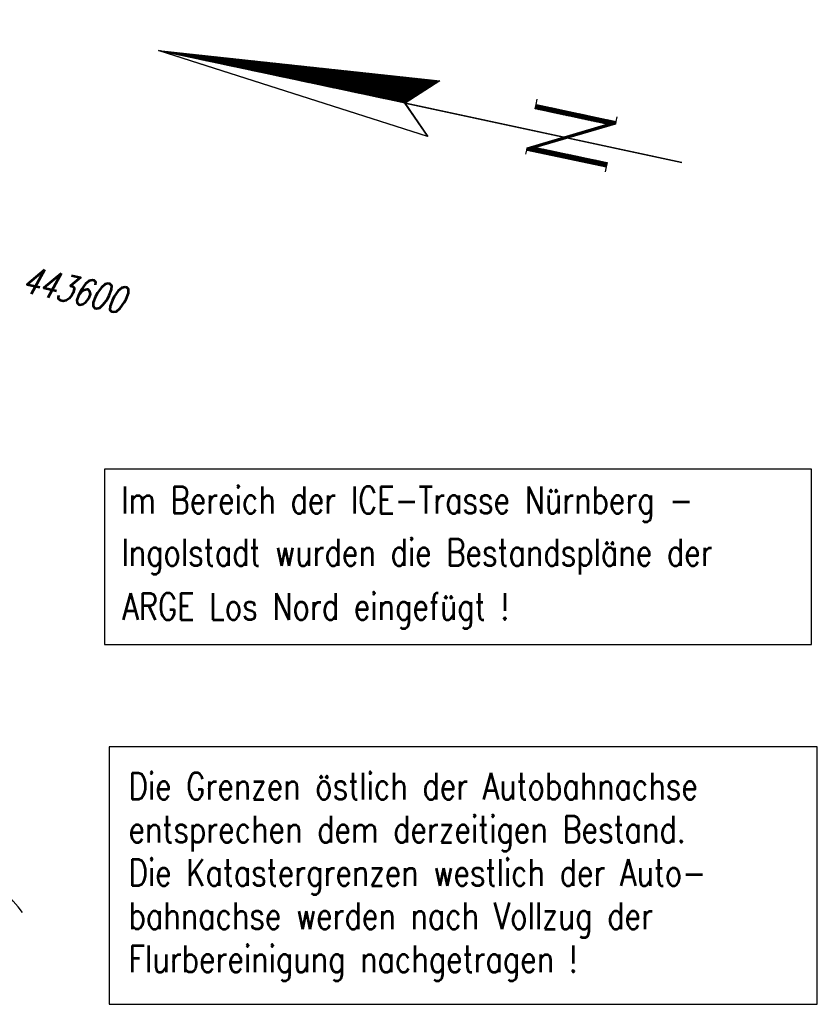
# Model space of a CAD drawing. Extents: x 0 to 1135, y 0 to 420.
# Tile 36 of 61: x 951 to 1025, y 121 to 213. Entities that reach past the tile are written whole.
import ezdxf

# ---------------------------------------------------------------- set-up
doc = ezdxf.new("R2010")
doc.units = 0
doc.header["$LTSCALE"] = 2
doc.header["$MEASUREMENT"] = 0
doc.linetypes.add('AUSGEZOGEN', pattern=[0])
doc.layers.get('0').update_dxf_attribs({"color": 8, "linetype": 'AUSGEZOGEN'})
for name, color, linetype in [('DB_Bahnachse', 7, 'CONTINUOUS'), ('GRENZL-BAB', 7, 'AUSGEZOGEN'), ('LEGENDE', 7, 'AUSGEZOGEN'), ('NETZ', 250, 'AUSGEZOGEN'), ('STRASSE', 8, 'AUSGEZOGEN')]:
    doc.layers.add(name, color=color, linetype=linetype)
doc.styles.add('ROMANS', font='romans.shx', dxfattribs={"width": 0.8})

# ---------------------------------------------------------------- blocks, each defined once
blk = doc.blocks.new('*X30')
at = {"color": 0}
for p, q in [((154.736, 194.192), (154.753, 194.21)), ((154.736, 194.051), (154.766, 194.082)), ((154.736, 193.91), (154.78, 193.953)), ((154.736, 193.769), (154.793, 193.825)), ((154.736, 193.627), (154.806, 193.697)), ((154.737, 193.486), (154.82, 193.569)), ((154.737, 193.345), (154.833, 193.441)), ((154.737, 193.203), (154.846, 193.313)), ((154.737, 193.062), (154.859, 193.185)), ((154.737, 192.921), (154.873, 193.056)), ((154.737, 192.78), (154.886, 192.928)), ((154.737, 192.638), (154.899, 192.8)), ((154.738, 192.497), (154.913, 192.672)), ((154.738, 192.356), (154.926, 192.544)), ((154.738, 192.215), (154.939, 192.416)), ((154.738, 192.073), (154.952, 192.288)), ((154.738, 191.932), (154.966, 192.159)), ((154.738, 191.791), (154.979, 192.031)), ((154.739, 191.65), (154.992, 191.903)), ((154.739, 191.508), (155.006, 191.775)), ((154.739, 191.367), (155.019, 191.647)), ((154.739, 191.226), (155.032, 191.519)), ((154.739, 191.084), (155.045, 191.391)), ((154.739, 190.943), (155.059, 191.263)), ((154.739, 190.802), (155.072, 191.134)), ((154.74, 190.661), (155.085, 191.006)), ((154.74, 190.519), (155.099, 190.878)), ((154.74, 190.378), (155.112, 190.75)), ((154.74, 190.237), (155.125, 190.622)), ((154.74, 190.096), (155.138, 190.494)), ((154.74, 189.954), (155.152, 190.366)), ((154.741, 189.813), (155.165, 190.237)), ((154.741, 189.672), (155.178, 190.109)), ((154.741, 189.531), (155.192, 189.981)), ((154.741, 189.389), (155.205, 189.853)), ((154.741, 189.248), (155.218, 189.725)), ((154.741, 189.107), (155.231, 189.597)), ((154.741, 188.965), (155.245, 189.469)), ((154.742, 188.824), (155.258, 189.341)), ((154.742, 188.683), (155.271, 189.212)), ((154.742, 188.542), (155.285, 189.084)), ((154.742, 188.4), (155.298, 188.956)), ((154.742, 188.259), (155.311, 188.828)), ((154.742, 188.118), (155.324, 188.7)), ((154.743, 187.977), (155.338, 188.572)), ((154.743, 187.835), (155.351, 188.444)), ((154.743, 187.694), (155.364, 188.315)), ((154.743, 187.553), (155.378, 188.187)), ((154.743, 187.411), (155.391, 188.059)), ((154.743, 187.27), (155.404, 187.931)), ((154.743, 187.129), (155.417, 187.803)), ((154.744, 186.988), (155.431, 187.675)), ((154.744, 186.846), (155.444, 187.547)), ((154.744, 186.705), (155.457, 187.419)), ((154.744, 186.564), (155.471, 187.29)), ((154.744, 186.423), (155.484, 187.162)), ((154.744, 186.281), (155.497, 187.034)), ((154.745, 186.14), (155.51, 186.906)), ((154.745, 185.999), (155.524, 186.778)), ((154.745, 185.858), (155.537, 186.65)), ((154.745, 185.716), (155.55, 186.522)), ((154.745, 185.575), (155.564, 186.393)), ((154.745, 185.434), (155.577, 186.265)), ((154.745, 185.292), (155.59, 186.137)), ((154.746, 185.151), (155.603, 186.009)), ((154.746, 185.01), (155.617, 185.881)), ((154.746, 184.869), (155.63, 185.753)), ((154.746, 184.727), (155.643, 185.625)), ((154.746, 184.586), (155.657, 185.497)), ((154.746, 184.445), (155.67, 185.368)), ((154.747, 184.304), (155.683, 185.24)), ((154.747, 184.162), (155.697, 185.112)), ((154.747, 184.021), (155.71, 184.984)), ((154.747, 183.88), (155.723, 184.856)), ((154.747, 183.739), (155.736, 184.728)), ((154.747, 183.597), (155.75, 184.6)), ((154.747, 183.456), (155.763, 184.471)), ((154.748, 183.315), (155.776, 184.343)), ((154.748, 183.173), (155.79, 184.215)), ((154.748, 183.032), (155.803, 184.087)), ((154.748, 182.891), (155.816, 183.959)), ((154.748, 182.75), (155.829, 183.831)), ((154.748, 182.608), (155.843, 183.703)), ((154.749, 182.467), (155.856, 183.575)), ((154.749, 182.326), (155.869, 183.446)), ((154.749, 182.185), (155.883, 183.318)), ((154.749, 182.043), (155.896, 183.19)), ((154.749, 181.902), (155.909, 183.062)), ((154.749, 181.761), (155.922, 182.934)), ((154.749, 181.619), (155.936, 182.806)), ((154.75, 181.478), (155.949, 182.678)), ((154.75, 181.337), (155.962, 182.549)), ((154.75, 181.196), (155.976, 182.421)), ((154.75, 181.054), (155.989, 182.293)), ((154.75, 180.913), (156.002, 182.165)), ((154.75, 180.772), (156.015, 182.037)), ((154.751, 180.631), (156.029, 181.909)), ((154.751, 180.489), (156.042, 181.781)), ((154.751, 180.348), (156.055, 181.653)), ((154.751, 180.207), (156.069, 181.524)), ((154.751, 180.066), (156.082, 181.396)), ((154.751, 179.924), (156.095, 181.268)), ((154.751, 179.783), (156.108, 181.14)), ((154.752, 179.642), (156.122, 181.012)), ((154.752, 179.5), (156.135, 180.884)), ((154.752, 179.359), (156.148, 180.756)), ((154.752, 179.218), (156.162, 180.627)), ((154.752, 179.077), (156.175, 180.499)), ((154.752, 178.935), (156.188, 180.371)), ((154.752, 178.794), (156.201, 180.243)), ((154.753, 178.653), (156.215, 180.115)), ((154.753, 178.512), (156.228, 179.987)), ((154.753, 178.37), (156.241, 179.859)), ((154.753, 178.229), (156.255, 179.731)), ((154.753, 178.088), (156.268, 179.602)), ((154.753, 177.947), (156.281, 179.474)), ((154.754, 177.805), (156.294, 179.346)), ((154.754, 177.664), (156.308, 179.218)), ((154.754, 177.523), (156.321, 179.09)), ((154.754, 177.381), (156.334, 178.962)), ((154.754, 177.24), (156.348, 178.834)), ((154.754, 177.099), (156.361, 178.705)), ((154.754, 176.958), (156.374, 178.577)), ((154.755, 176.816), (156.387, 178.449)), ((154.755, 176.675), (156.401, 178.321)), ((154.755, 176.534), (156.414, 178.193)), ((154.755, 176.393), (156.427, 178.065)), ((154.755, 176.251), (156.441, 177.937)), ((154.755, 176.11), (156.454, 177.809)), ((154.756, 175.969), (156.467, 177.68)), ((154.756, 175.827), (156.48, 177.552)), ((154.756, 175.686), (156.494, 177.424)), ((154.756, 175.545), (156.507, 177.296)), ((154.756, 175.404), (156.52, 177.168)), ((154.756, 175.262), (156.534, 177.04)), ((154.756, 175.121), (156.547, 176.912)), ((154.757, 174.98), (156.56, 176.783)), ((154.757, 174.839), (156.573, 176.655)), ((154.757, 174.697), (156.587, 176.527)), ((154.757, 174.556), (156.6, 176.399)), ((154.757, 174.415), (156.613, 176.271)), ((154.757, 174.274), (156.627, 176.143)), ((154.758, 174.132), (156.64, 176.015)), ((154.758, 173.991), (156.653, 175.887)), ((154.758, 173.85), (156.666, 175.758)), ((154.758, 173.708), (156.68, 175.63)), ((154.758, 173.567), (156.693, 175.502)), ((154.758, 173.426), (156.706, 175.374)), ((154.758, 173.285), (156.72, 175.246)), ((154.759, 173.143), (156.733, 175.118)), ((154.759, 173.002), (156.746, 174.99)), ((154.759, 172.861), (156.76, 174.861)), ((154.759, 172.72), (156.773, 174.733)), ((154.759, 172.578), (156.786, 174.605)), ((154.759, 172.437), (156.799, 174.477)), ((154.76, 172.296), (156.813, 174.349)), ((154.76, 172.155), (156.826, 174.221)), ((154.76, 172.013), (156.839, 174.093)), ((154.76, 171.872), (156.853, 173.965)), ((154.76, 171.731), (156.866, 173.836)), ((154.76, 171.589), (156.879, 173.708)), ((154.76, 171.448), (156.892, 173.58)), ((154.761, 171.307), (156.906, 173.452)), ((154.761, 171.166), (156.919, 173.324)), ((154.761, 171.024), (156.932, 173.196)), ((154.761, 170.883), (156.946, 173.068)), ((154.771, 170.751), (156.959, 172.939)), ((154.841, 170.68), (156.972, 172.811)), ((154.911, 170.608), (156.985, 172.683)), ((154.981, 170.537), (156.999, 172.555)), ((155.051, 170.466), (157.012, 172.427)), ((155.121, 170.394), (157.025, 172.299)), ((155.191, 170.323), (157.039, 172.171)), ((155.261, 170.252), (157.052, 172.043)), ((155.331, 170.18), (157.065, 171.914)), ((155.401, 170.109), (157.078, 171.786)), ((155.471, 170.038), (157.092, 171.658)), ((155.541, 169.966), (157.105, 171.53)), ((155.611, 169.895), (157.118, 171.402)), ((155.681, 169.823), (157.132, 171.274)), ((155.751, 169.752), (157.145, 171.146)), ((155.821, 169.681), (157.158, 171.017)), ((155.891, 169.609), (157.171, 170.889)), ((155.962, 169.538), (157.185, 170.761)), ((156.032, 169.467), (157.198, 170.633)), ((156.102, 169.395), (157.211, 170.505)), ((156.172, 169.324), (157.225, 170.377)), ((156.242, 169.253), (157.238, 170.249)), ((156.312, 169.181), (157.251, 170.12)), ((156.382, 169.11), (157.264, 169.992)), ((156.452, 169.038), (157.278, 169.864)), ((156.522, 168.967), (157.291, 169.736)), ((156.592, 168.896), (157.304, 169.608)), ((156.662, 168.824), (157.318, 169.48)), ((156.732, 168.753), (157.331, 169.352)), ((156.802, 168.682), (157.344, 169.224)), ((156.872, 168.61), (157.357, 169.095)), ((156.942, 168.539), (157.371, 168.967)), ((157.012, 168.467), (157.384, 168.839)), ((157.082, 168.396), (157.397, 168.711)), ((157.152, 168.325), (157.411, 168.583)), ((157.223, 168.253), (157.424, 168.455)), ((157.293, 168.182), (157.437, 168.327)), ((157.363, 168.111), (157.45, 168.198)), ((157.433, 168.039), (157.464, 168.07))]:
    blk.add_line(p, q, dxfattribs=at)
blk = doc.blocks.new('*X29')
at = {"color": 0}
for p, q in [((152.844, 158.501), (153.04, 158.697)), ((152.844, 158.642), (152.899, 158.697)), ((156.781, 158.336), (157.172, 158.727)), ((156.781, 158.478), (157.03, 158.727)), ((156.781, 158.619), (156.888, 158.727)), ((152.844, 158.36), (153.095, 158.611)), ((152.845, 158.219), (153.145, 158.519)), ((152.845, 158.077), (153.195, 158.428)), ((152.845, 157.936), (153.245, 158.337)), ((152.845, 157.795), (153.295, 158.245)), ((152.845, 157.654), (153.345, 158.154)), ((152.846, 157.512), (153.395, 158.062)), ((152.846, 157.371), (153.257, 157.782)), ((153.297, 157.823), (153.445, 157.971)), ((153.347, 157.731), (153.495, 157.879)), ((153.397, 157.639), (153.545, 157.788)), ((153.447, 157.548), (153.595, 157.697)), ((156.781, 158.195), (157.19, 158.604)), ((156.781, 158.054), (157.19, 158.463)), ((156.781, 157.912), (157.19, 158.321)), ((156.781, 157.771), (157.19, 158.18)), ((156.781, 157.629), (157.19, 158.038)), ((156.781, 157.488), (157.19, 157.897)), ((156.781, 157.346), (157.19, 157.756)), ((152.846, 157.23), (153.257, 157.641)), ((152.846, 157.089), (153.257, 157.5)), ((152.846, 156.948), (153.257, 157.358)), ((152.847, 156.806), (153.257, 157.217)), ((152.847, 156.665), (153.257, 157.076)), ((152.847, 156.524), (153.258, 156.935)), ((152.847, 156.383), (153.258, 156.793)), ((153.496, 157.456), (153.645, 157.605)), ((153.546, 157.364), (153.695, 157.514)), ((153.596, 157.273), (153.745, 157.422)), ((153.646, 157.181), (153.795, 157.331)), ((153.695, 157.09), (153.845, 157.239)), ((153.745, 156.998), (153.895, 157.148)), ((153.795, 156.906), (153.945, 157.057)), ((153.845, 156.815), (153.995, 156.965)), ((153.895, 156.723), (154.045, 156.874)), ((153.944, 156.631), (154.095, 156.782)), ((156.781, 157.205), (157.19, 157.614)), ((156.781, 157.064), (157.19, 157.473)), ((156.781, 156.922), (157.19, 157.331)), ((156.781, 156.781), (157.19, 157.19)), ((156.781, 156.639), (157.19, 157.048)), ((156.781, 156.498), (157.19, 156.907)), ((152.847, 156.241), (153.258, 156.652)), ((152.848, 156.1), (153.258, 156.511)), ((152.848, 155.959), (153.258, 156.369)), ((152.848, 155.818), (153.258, 156.228)), ((152.848, 155.677), (153.258, 156.087)), ((152.848, 155.535), (153.259, 155.946)), ((153.994, 156.54), (154.145, 156.691)), ((154.044, 156.448), (154.195, 156.6)), ((154.094, 156.356), (154.245, 156.508)), ((154.143, 156.265), (154.295, 156.417)), ((154.193, 156.173), (154.345, 156.325)), ((154.243, 156.081), (154.395, 156.234)), ((154.293, 155.99), (154.445, 156.142)), ((154.343, 155.898), (154.495, 156.051)), ((154.392, 155.807), (154.545, 155.96)), ((154.442, 155.715), (154.595, 155.868)), ((156.781, 156.357), (157.19, 156.766)), ((156.781, 156.215), (157.19, 156.624)), ((156.781, 156.074), (157.19, 156.483)), ((156.781, 155.932), (157.19, 156.341)), ((156.781, 155.791), (157.19, 156.2)), ((156.781, 155.649), (157.19, 156.058)), ((156.781, 155.508), (157.19, 155.917)), ((152.848, 155.394), (153.259, 155.804)), ((152.849, 155.253), (153.259, 155.663)), ((152.849, 155.112), (153.259, 155.522)), ((152.849, 154.97), (153.259, 155.38)), ((152.849, 154.829), (153.259, 155.239)), ((152.849, 154.688), (153.259, 155.098)), ((152.85, 154.547), (153.26, 154.957)), ((154.492, 155.623), (154.645, 155.777)), ((154.542, 155.532), (154.695, 155.685)), ((154.591, 155.44), (154.745, 155.594)), ((154.641, 155.348), (154.795, 155.502)), ((154.691, 155.257), (154.845, 155.411)), ((154.741, 155.165), (154.895, 155.32)), ((154.791, 155.073), (154.945, 155.228)), ((154.84, 154.982), (154.995, 155.137)), ((154.89, 154.89), (155.045, 155.045)), ((154.94, 154.798), (155.095, 154.954)), ((156.781, 155.367), (157.19, 155.776)), ((156.781, 155.225), (157.19, 155.634)), ((156.781, 155.084), (157.19, 155.493)), ((156.781, 154.942), (157.19, 155.351)), ((156.781, 154.801), (157.19, 155.21)), ((156.781, 154.659), (157.19, 155.068)), ((156.781, 154.518), (157.19, 154.927)), ((152.85, 154.405), (153.26, 154.815)), ((152.85, 154.264), (153.26, 154.674)), ((152.85, 154.123), (153.26, 154.533)), ((152.85, 153.982), (153.26, 154.391)), ((152.851, 153.841), (153.26, 154.25)), ((152.851, 153.699), (153.26, 154.109)), ((154.99, 154.707), (155.145, 154.863)), ((155.039, 154.615), (155.195, 154.771)), ((155.089, 154.524), (155.245, 154.68)), ((155.139, 154.432), (155.295, 154.588)), ((155.189, 154.34), (155.345, 154.497)), ((155.239, 154.249), (155.395, 154.405)), ((155.288, 154.157), (155.445, 154.314)), ((155.338, 154.065), (155.495, 154.223)), ((155.388, 153.974), (155.545, 154.131)), ((155.438, 153.882), (155.595, 154.04)), ((156.781, 154.377), (157.19, 154.786)), ((156.781, 154.235), (157.19, 154.644)), ((156.781, 154.094), (157.19, 154.503)), ((156.781, 153.952), (157.19, 154.361)), ((156.781, 153.811), (157.19, 154.22)), ((156.781, 153.67), (157.19, 154.079)), ((152.851, 153.558), (153.261, 153.968)), ((152.851, 153.417), (153.261, 153.826)), ((152.851, 153.276), (153.261, 153.685)), ((152.852, 153.134), (153.261, 153.544)), ((152.852, 152.993), (153.261, 153.403)), ((152.852, 152.852), (153.261, 153.261)), ((152.852, 152.711), (153.261, 153.12)), ((155.487, 153.79), (155.645, 153.948)), ((155.537, 153.699), (155.695, 153.857)), ((155.587, 153.607), (155.745, 153.765)), ((155.637, 153.515), (155.795, 153.674)), ((155.687, 153.424), (155.845, 153.583)), ((155.736, 153.332), (155.895, 153.491)), ((155.786, 153.241), (155.945, 153.4)), ((155.836, 153.149), (155.995, 153.308)), ((155.886, 153.057), (156.045, 153.217)), ((155.935, 152.966), (156.095, 153.126)), ((156.781, 153.528), (157.19, 153.937)), ((156.781, 153.387), (157.19, 153.796)), ((156.781, 153.245), (157.19, 153.654)), ((156.781, 153.104), (157.19, 153.513)), ((156.781, 152.962), (157.19, 153.371)), ((156.781, 152.821), (157.19, 153.23)), ((156.781, 152.68), (157.19, 153.089)), ((152.852, 152.569), (153.262, 152.979)), ((152.853, 152.428), (153.262, 152.837)), ((152.853, 152.287), (153.262, 152.696)), ((152.853, 152.146), (153.262, 152.555)), ((152.853, 152.005), (153.262, 152.414)), ((152.853, 151.863), (153.262, 152.272)), ((155.985, 152.874), (156.145, 153.034)), ((156.035, 152.782), (156.195, 152.943)), ((156.085, 152.691), (156.245, 152.851)), ((156.135, 152.599), (156.295, 152.76)), ((156.184, 152.507), (156.345, 152.668)), ((156.234, 152.416), (156.395, 152.577)), ((156.284, 152.324), (156.445, 152.486)), ((156.334, 152.232), (156.495, 152.394)), ((156.383, 152.141), (156.545, 152.303)), ((156.433, 152.049), (156.595, 152.211)), ((156.632, 151.683), (157.19, 152.24)), ((156.781, 152.538), (157.19, 152.947)), ((156.781, 152.397), (157.19, 152.806)), ((156.781, 152.255), (157.19, 152.664)), ((156.781, 152.114), (157.19, 152.523)), ((156.781, 151.972), (157.19, 152.381)), ((152.854, 151.722), (153.262, 152.131)), ((152.854, 151.581), (153.263, 151.99)), ((152.854, 151.44), (153.263, 151.848)), ((152.854, 151.298), (153.263, 151.707)), ((152.854, 151.157), (153.263, 151.566)), ((152.918, 151.08), (153.263, 151.425)), ((153.06, 151.08), (153.263, 151.283)), ((156.483, 151.958), (156.645, 152.12)), ((156.533, 151.866), (156.695, 152.028)), ((156.583, 151.774), (156.745, 151.937)), ((156.682, 151.591), (157.19, 152.099)), ((156.732, 151.499), (157.19, 151.957)), ((156.782, 151.408), (157.19, 151.816)), ((156.831, 151.316), (157.19, 151.674)), ((156.881, 151.224), (157.19, 151.533)), ((156.931, 151.133), (157.19, 151.392)), ((157.02, 151.08), (157.19, 151.25)), ((153.201, 151.08), (153.263, 151.142)), ((157.161, 151.08), (157.19, 151.109))]:
    blk.add_line(p, q, dxfattribs=at)
blk = doc.blocks.new('NPF')
at = {"color": 0}
for p, q in [((-2.555, -26.573), (0.052, -0.221)), ((-2.538, -26.555), (0.06, -0.301)), ((0.052, -0.221), (2.788, -26.598)), ((0.078, -23.838), (0.052, -0.272)), ((0.078, -23.812), (-2.555, -26.573)), ((0.066, -23.801), (-2.553, -26.547)), ((0.066, -23.863), (0.066, -50.343)), ((2.788, -26.598), (0.078, -23.838)), ((0.09, -23.863), (0.09, -50.343)), ((-2.567, -26.562), (-2.567, -26.562)), ((-2.249, -35.901), (-1.848, -35.901)), ((-1.84, -35.927), (-1.829, -43.519)), ((-1.839, -35.901), (-1.635, -35.902)), ((-1.839, -35.925), (-1.839, -35.902)), ((-1.635, -35.902), (2.097, -42.726)), ((2.097, -42.726), (2.097, -35.876)), ((2.098, -35.872), (2.506, -35.871)), ((2.506, -35.902), (2.506, -35.872)), ((2.506, -35.902), (2.506, -43.519)), ((2.512, -35.871), (3.01, -35.87)), ((2.276, -43.519), (-1.431, -36.694)), ((-1.427, -36.692), (-1.42, -43.517)), ((-1.836, -43.519), (-2.292, -43.519)), ((-1.423, -43.519), (-1.829, -43.519)), ((2.506, -43.519), (2.276, -43.519)), ((2.532, -43.519), (2.966, -43.519))]:
    blk.add_line(p, q, dxfattribs=at)
for name in ['*X30', '*X29']:
    blk.add_blockref(name, (-154.683, -194.598), dxfattribs=at)

msp = doc.modelspace()

# ---------------------------------------------------------------- linework, layer by layer
at = {"layer": 'DB_Bahnachse', "color": 15}
msp.add_lwpolyline([(958.675, 154.507), (1024.886, 154.507), (1024.886, 170.947), (958.675, 170.947)], close=True, dxfattribs=at)
at = {"layer": 'GRENZL-BAB'}
msp.add_lwpolyline([(959.113, 120.816), (1025.426, 120.816), (1025.426, 144.926), (959.113, 144.926)], close=True, dxfattribs=at)
at = {"layer": 'STRASSE'}
msp.add_arc((934.071, 116.664), 21.18, 36.98159, 66.58878, dxfattribs=at)

# ---------------------------------------------------------------- block references
at = {"layer": 'LEGENDE', "rotation": 77.92870295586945}
msp.add_blockref('NPF', (963.491, 210.136), dxfattribs=at)

# ---------------------------------------------------------------- texts
at = {"layer": 'DB_Bahnachse', "color": 15, "style": 'ROMANS', "width": 0.8}
for s, p in [('Im Bereich der ICE-Trasse Nürnberg -', (960.22, 166.799)), ('Ingolstadt wurden die Bestandspläne der', (960.246, 161.898)), ('ARGE Los Nord eingefügt !', (960.331, 156.828))]:
    msp.add_text(s, height=2.5, dxfattribs=at).set_placement(p)
at = {"layer": 'GRENZL-BAB', "style": 'ROMANS', "width": 0.8}
for s, p in [('Die Grenzen östlich der Autobahnachse', (960.919, 140.005)), ('entsprechen dem derzeitigen Bestand.', (960.919, 135.958)), ('Die Katastergrenzen westlich der Auto-', (960.919, 131.91)), ('bahnachse werden nach Vollzug der', (960.919, 127.863)), ('Flurbereinigung nachgetragen !', (960.919, 123.815))]:
    msp.add_text(s, height=2.5, dxfattribs=at).set_placement(p)
at = {"layer": 'NETZ', "style": 'ROMANS', "oblique": 16.6, "width": 0.75}
msp.add_text('443600', height=2.5, rotation=347.8412, dxfattribs=at).set_placement((950.777, 187.535))

doc.saveas('drawing.dxf')
